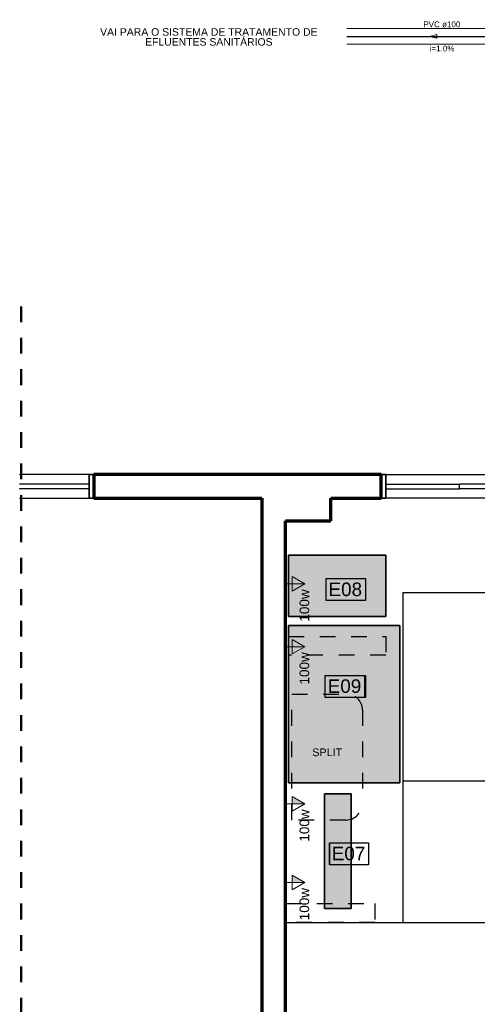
# Model space of a CAD drawing. Header units: metres. Extents: x -32 to 570, y -81 to 66.
# Tile 6 of 27: x -12.18 to -9.27, y -5.76 to 0.51. Entities that reach past the tile are written whole.
import ezdxf

# ---------------------------------------------------------------- set-up
doc = ezdxf.new("R2010")
doc.units = ezdxf.units.M
for name, pattern in [('_Tracejado pequeno', [0.00225, 0.0015, -0.00075]), ('_Traço - 2 pontos', [0.0075, 0.0045, -0.001, 0, -0.001, 0, -0.001]), ('_Traço Ponto', [0.015, 0.01, -0.0025, 0, -0.0025])]:
    doc.linetypes.add(name, pattern=pattern)
for name, color, linetype, lineweight in [('A-ANNO-NOTE', 131, 'Continuous', 9), ('A-DETL', 90, 'Continuous', 25), ('A-DETL-GENF', 92, 'Continuous', 25), ('A-GLAZ', 151, 'Continuous', 25), ('A-WALL', 113, 'Continuous', 25), ('CV-Textos coluna', 7, 'Continuous', 20), ('G-ANNO-TEXT', 231, 'Continuous', 9), ('Q-CASE', 31, 'Continuous', 25), ('Simbolos', 5, 'Continuous', 0), ('TQ-Sentido tubo', 9, 'Continuous', 20), ('TQ-Tubos detalhe', 3, 'Continuous', 30)]:
    doc.layers.add(name, color=color, linetype=linetype, lineweight=lineweight)
doc.styles.add('Arial', font='arial.ttf', dxfattribs={"height": 0.049177})
doc.styles.add('Arial_1', font='arial.ttf', dxfattribs={"height": 0.061471})
doc.styles.add('Arial_6', font='arial.ttf', dxfattribs={"height": 0.086059})

msp = doc.modelspace()

# ---------------------------------------------------------------- hatches: boundary and pattern name
at = {"layer": 'A-ANNO-NOTE'}
for points in [[(-10.448, -3.0821), (-10.448, -3.0355), (-10.3674, -3.0821)], [(-10.448, -3.4821), (-10.448, -3.4355), (-10.3674, -3.4821)], [(-10.448, -4.4821), (-10.448, -4.4355), (-10.3674, -4.4821)], [(-10.448, -4.9821), (-10.448, -4.9355), (-10.3674, -4.9821)]]:
    msp.add_hatch(color=253, dxfattribs=at).paths.add_polyline_path(points, flags=0)
at = {"layer": 'A-DETL-GENF'}
h = msp.add_hatch(color=252, dxfattribs=at)
h.paths.add_polyline_path([(-3.1654, -6.6718), (-2.8954, -6.6718), (-2.8954, -6.3218), (-3.1654, -6.3218)], flags=0)
h.paths.add_polyline_path([(-2.7754, -6.1418), (-2.7754, -5.8018), (-3.1654, -5.8018), (-3.1654, -6.1418), (-2.87, -6.1418)], flags=0)
h.paths.add_polyline_path([(-10.2024, -5.1474), (-10.073, -5.1474), (-10.073, -4.4174), (-10.243, -4.4174), (-10.243, -5.1474)], flags=0)
h.paths.add_polyline_path([(-10.2024, -4.3474), (-9.7628, -4.3474), (-9.7628, -3.3474), (-10.4728, -3.3474), (-10.4728, -4.3474)], flags=0)
h.paths.add_polyline_path([(-10.2024, -3.2902), (-9.8528, -3.2902), (-9.8528, -2.9002), (-10.4728, -2.9002), (-10.4728, -3.2902)], flags=0)

# ---------------------------------------------------------------- linework, layer by layer
at = {"layer": 'A-ANNO-NOTE', "color": 253}
for p, q in [((-10.3674, -3.0821), (-10.448, -3.0355)), ((-10.448, -3.1286), (-10.448, -3.0355)), ((-10.3674, -3.0821), (-10.448, -3.0355)), ((-10.448, -3.0355), (-10.448, -3.0821)), ((-10.448, -3.0821), (-10.4924, -3.0821)), ((-10.3674, -3.0821), (-10.448, -3.1286)), ((-10.448, -3.0821), (-10.3674, -3.0821)), ((-10.3674, -3.4821), (-10.448, -3.4355)), ((-10.448, -3.5286), (-10.448, -3.4355)), ((-10.3674, -3.4821), (-10.448, -3.4355)), ((-10.448, -3.4355), (-10.448, -3.4821)), ((-10.448, -3.4821), (-10.4924, -3.4821)), ((-10.3674, -3.4821), (-10.448, -3.5286)), ((-10.448, -3.4821), (-10.3674, -3.4821)), ((-10.3674, -4.4821), (-10.448, -4.4355)), ((-10.448, -4.5286), (-10.448, -4.4355)), ((-10.3674, -4.4821), (-10.448, -4.4355)), ((-10.448, -4.4355), (-10.448, -4.4821)), ((-10.448, -4.4821), (-10.4924, -4.4821)), ((-10.3674, -4.4821), (-10.448, -4.5286)), ((-10.448, -4.4821), (-10.3674, -4.4821)), ((-10.3674, -4.9821), (-10.448, -4.9355)), ((-10.448, -5.0286), (-10.448, -4.9355)), ((-10.3674, -4.9821), (-10.448, -4.9355)), ((-10.448, -4.9355), (-10.448, -4.9821)), ((-10.448, -4.9821), (-10.4924, -4.9821)), ((-10.3674, -4.9821), (-10.448, -5.0286)), ((-10.448, -4.9821), (-10.3674, -4.9821))]:
    msp.add_line(p, q, dxfattribs=at)
at = {"layer": 'A-DETL', "color": 252, "linetype": '_Traço Ponto', "lineweight": 50}
msp.add_line((-12.1743, -1.3171), (-12.1743, -11.1171), dxfattribs=at)
at = {"layer": 'A-DETL', "color": 252}
for p, q in [((-9.8528, -2.9002), (-10.4728, -2.9002)), ((-10.4728, -2.9002), (-10.4728, -3.2902)), ((-10.4728, -3.2902), (-10.4728, -2.9002)), ((-10.4728, -2.9002), (-9.8528, -2.9002)), ((-9.8528, -3.2902), (-9.8528, -2.9002)), ((-9.8528, -2.9002), (-9.8528, -3.2902)), ((-10.2326, -3.0493), (-9.9826, -3.0493)), ((-10.2326, -3.1893), (-10.2326, -3.0493)), ((-10.2326, -3.0493), (-9.9826, -3.0493)), ((-10.2326, -3.1893), (-10.2326, -3.0493)), ((-9.9826, -3.0493), (-9.9826, -3.1893)), ((-9.9826, -3.0493), (-9.9826, -3.1893)), ((-9.9826, -3.1893), (-10.2326, -3.1893)), ((-9.9826, -3.1893), (-10.2326, -3.1893)), ((-10.4728, -3.2902), (-9.8528, -3.2902)), ((-9.8528, -3.2902), (-10.4728, -3.2902)), ((-9.7628, -3.3474), (-10.4728, -3.3474)), ((-10.4728, -3.3474), (-10.4728, -4.3474)), ((-10.4728, -4.3474), (-10.4728, -3.3474)), ((-10.4728, -3.3474), (-9.7628, -3.3474)), ((-9.7628, -4.3474), (-9.7628, -3.3474)), ((-9.7628, -3.3474), (-9.7628, -4.3474)), ((-10.2378, -3.6651), (-9.9878, -3.6651)), ((-10.2378, -3.8051), (-10.2378, -3.6651)), ((-10.2378, -3.6651), (-9.9826, -3.6651)), ((-10.2378, -3.8051), (-10.2378, -3.6651)), ((-9.9878, -3.6651), (-9.9878, -3.8051)), ((-9.9826, -3.6651), (-9.9826, -3.8051)), ((-9.9878, -3.8051), (-10.2378, -3.8051)), ((-9.9826, -3.8051), (-10.2378, -3.8051)), ((-10.4728, -4.3474), (-9.7628, -4.3474)), ((-9.7628, -4.3474), (-10.4728, -4.3474)), ((-10.073, -4.4174), (-10.243, -4.4174)), ((-10.243, -4.4174), (-10.243, -5.1474)), ((-10.243, -5.1474), (-10.243, -4.4174)), ((-10.243, -4.4174), (-10.073, -4.4174)), ((-10.073, -5.1474), (-10.073, -4.4174)), ((-10.073, -4.4174), (-10.073, -5.1474)), ((-10.2118, -4.7302), (-9.9618, -4.7302)), ((-10.2118, -4.8702), (-10.2118, -4.7302)), ((-10.2118, -4.7302), (-9.9618, -4.7302)), ((-10.2118, -4.7302), (-10.2118, -4.8702)), ((-9.9618, -4.7302), (-9.9618, -4.8702)), ((-9.9618, -4.8702), (-10.2118, -4.8702)), ((-9.9618, -4.8702), (-10.2118, -4.8702)), ((-10.243, -5.1474), (-10.073, -5.1474)), ((-10.073, -5.1474), (-10.243, -5.1474))]:
    msp.add_line(p, q, dxfattribs=at)
at = {"layer": 'A-DETL', "color": 252, "linetype": '_Tracejado pequeno'}
for p, q in [((-10.4728, -3.4171), (-9.8528, -3.4171)), ((-10.4728, -3.5371), (-10.4728, -3.4171)), ((-9.8528, -3.4171), (-9.8528, -3.5371)), ((-9.8528, -3.5371), (-10.4728, -3.5371)), ((-10.4924, -5.1171), (-9.9224, -5.1171)), ((-10.4924, -5.2371), (-10.4924, -5.1171)), ((-9.9224, -5.1171), (-9.9224, -5.2371)), ((-9.9224, -5.2371), (-10.4924, -5.2371))]:
    msp.add_line(p, q, dxfattribs=at)
at = {"layer": 'A-DETL', "color": 252, "linetype": '_Traço - 2 pontos'}
for p, q in [((-10.451, -4.5849), (-10.451, -3.7849)), ((-10.451, -3.7849), (-10.101, -3.7849)), ((-10.001, -3.8849), (-10.001, -4.4778)), ((-10.1081, -4.5849), (-10.451, -4.5849))]:
    msp.add_line(p, q, dxfattribs=at)
for centre, radius, start, end in [((-10.101, -3.8849), 0.1, 0, 90), ((-10.1081, -4.4778), 0.1071, 270, 0)]:
    msp.add_arc(centre, radius, start, end, dxfattribs=at)
at = {"layer": 'A-GLAZ', "color": 253}
for p, q in [((-11.7424, -2.3871), (-12.1849, -2.3871)), ((-9.8524, -2.3871), (-8.9124, -2.3871)), ((-11.7424, -2.4471), (-12.1849, -2.4471)), ((-11.7424, -2.4771), (-12.1849, -2.4771)), ((-11.7424, -2.4771), (-11.7424, -2.4471)), ((-9.8524, -2.4771), (-9.8524, -2.4471)), ((-9.8524, -2.4471), (-9.3824, -2.4471)), ((-9.8524, -2.4771), (-9.3824, -2.4771)), ((-9.3824, -2.4771), (-9.3824, -2.4471)), ((-9.3824, -2.4771), (-9.3824, -2.4471)), ((-8.9124, -2.4471), (-9.3824, -2.4471)), ((-8.9124, -2.4771), (-9.3824, -2.4771)), ((-12.1849, -2.5371), (-11.7424, -2.5371)), ((-8.9124, -2.5371), (-9.8524, -2.5371))]:
    msp.add_line(p, q, dxfattribs=at)
at = {"layer": 'A-GLAZ', "color": 253, "lineweight": 35}
for p, q in [((-11.7424, -2.3871), (-11.7424, -2.5371)), ((-11.7124, -2.3871), (-11.7424, -2.3871)), ((-11.7124, -2.5371), (-11.7124, -2.3871)), ((-9.8824, -2.3871), (-9.8524, -2.3871)), ((-9.8824, -2.5371), (-9.8824, -2.3871)), ((-9.8524, -2.3871), (-9.8524, -2.5371)), ((-11.7424, -2.5371), (-11.7124, -2.5371)), ((-9.8524, -2.5371), (-9.8824, -2.5371))]:
    msp.add_line(p, q, dxfattribs=at)
at = {"layer": 'A-WALL', "color": 253, "lineweight": 70}
for p, q in [((-9.8824, -2.3871), (-11.7124, -2.3871)), ((-11.7124, -2.3871), (-11.7124, -2.5371)), ((-9.8824, -2.5371), (-9.8824, -2.3871)), ((-11.7124, -2.5371), (-10.6424, -2.5371)), ((-10.6424, -2.5371), (-10.6424, -2.6821)), ((-10.2024, -2.5371), (-9.8824, -2.5371)), ((-10.2024, -2.6821), (-10.2024, -2.5371)), ((-10.6424, -2.6821), (-10.6424, -7.7821)), ((-10.4924, -2.6821), (-10.2024, -2.6821)), ((-10.4924, -7.7821), (-10.4924, -2.6821))]:
    msp.add_line(p, q, dxfattribs=at)
at = {"layer": 'Q-CASE', "color": 253}
for p, q in [((-9.7424, -5.2371), (-9.7424, -3.1371)), ((-9.7424, -3.1371), (-4.9924, -3.1371)), ((-7.8424, -4.3371), (-9.7424, -4.3371)), ((-10.4924, -5.2371), (-9.7424, -5.2371)), ((-9.7424, -5.2371), (-7.8424, -5.2371))]:
    msp.add_line(p, q, dxfattribs=at)
at = {"layer": 'Simbolos'}
for p, q in [((-10.1007, 0.4512), (-8.8483, 0.4512)), ((-10.1007, 0.3512), (-8.8483, 0.3512))]:
    msp.add_line(p, q, dxfattribs=at)
at = {"layer": 'TQ-Sentido tubo', "color": 7}
msp.add_lwpolyline([(-9.4769, 0.4012), (-9.5769, 0.4012), (-9.5269, 0.3887), (-9.5269, 0.4137), (-9.5769, 0.4012)], dxfattribs=at)
at = {"layer": 'TQ-Tubos detalhe'}
msp.add_line((-10.1007, 0.4012), (-8.8483, 0.4012), dxfattribs=at)

# ---------------------------------------------------------------- texts
at = {"layer": 'A-ANNO-NOTE', "color": 253, "style": 'Arial_1'}
for p in [(-10.3405, -3.3226), (-10.3405, -3.7226), (-10.3405, -4.7226), (-10.3405, -5.2226)]:
    msp.add_text('100w', height=0.06147, rotation=90, dxfattribs=at).set_placement(p)
at = {"layer": 'CV-Textos coluna', "attachment_point": 8, "line_spacing_factor": 0.798, "style": 'Arial'}
for s, insert, char_height, width in [('PVC ø100', (-9.4955, 0.4586), 0.0366, 0.238355), ('VAI PARA O SISTEMA DE TRATAMENTO DE EFLUENTES SANITÁRIOS', (-10.98, 0.3415), 0.047579, 1.67888), ('i=1.0%', (-9.4942, 0.3048), 0.0366, 0.131757)]:
    msp.add_mtext(s, dxfattribs=dict(at, insert=insert, char_height=char_height, width=width))
at = {"layer": 'G-ANNO-TEXT', "color": 253}
for s, height, style, p in [('E08', 0.08606, 'Arial_6', (-10.2176, -3.1602)), ('E09', 0.08606, 'Arial_6', (-10.2228, -3.776)), ('SPLIT', 0.04918, 'Arial', (-10.3212, -4.1786)), ('E07', 0.08606, 'Arial_6', (-10.1968, -4.8412))]:
    msp.add_text(s, height=height, dxfattribs=dict(at, style=style)).set_placement(p)

doc.saveas('drawing.dxf')
